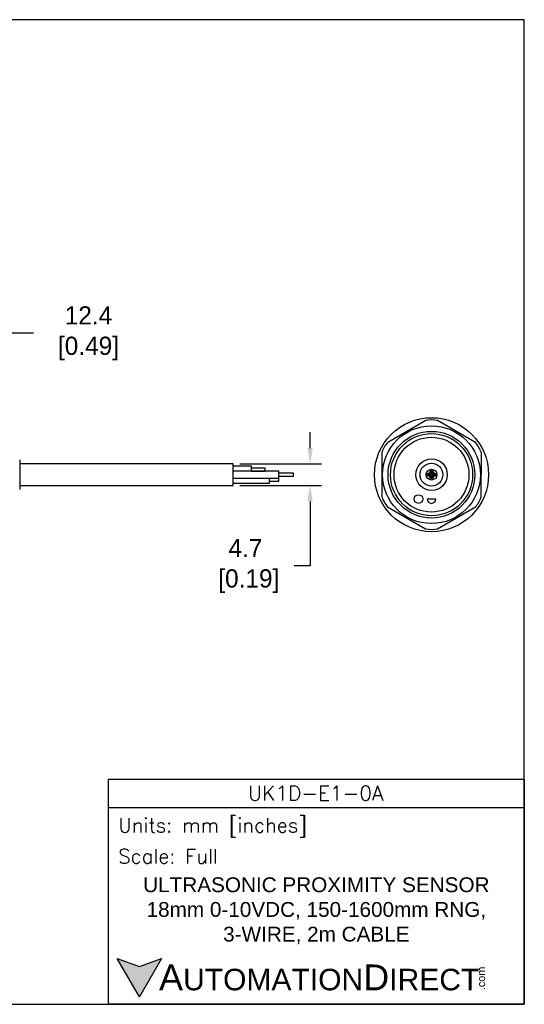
# Model space of a CAD drawing. Header units: inches. Extents: x 0 to 279, y 0 to 216.
# Tile 5 of 5: x 169 to 279, y 0 to 216. Entities that reach past the tile are written whole.
import ezdxf

# ---------------------------------------------------------------- set-up
doc = ezdxf.new("R2010")
doc.units = ezdxf.units.IN
doc.header["$LTSCALE"] = 10
doc.header["$MEASUREMENT"] = 0
doc.layers.add('DIM', color=140, linetype='Continuous')
doc.layers.add('Text', color=140, linetype='Continuous')
doc.styles.add('\\M+2ABAC\\M+2A6A11', font='txt')
doc.styles.add('ROMANS', font='romans.shx')
doc.dimstyles.get("Standard").update_dxf_attribs({"dimtxt": 4, "dimasz": 3.5, "dimexe": 2.5, "dimexo": 1.5, "dimgap": 1, "dimtad": 0, "dimtih": 1, "dimtoh": 1, "dimdec": 1, "dimzin": 0, "dimdsep": 46, "dimtxsty": 'Standard', "dimcen": 0, "dimadec": 0, "dimazin": 0, "dimtfac": 1, "dimtdec": 1, "dimtofl": 0, "dimtmove": 0, "dimatfit": 3, "dimfxl": 0, "dimtolj": 1, "dimtzin": 0, "dimarcsym": 0})

# ---------------------------------------------------------------- blocks, each defined once
blk = doc.blocks.new('*D5')
at = {"layer": 'Defpoints', "color": 0}
for p in [(153.46, 147.13), (165.85, 124.13), (153.46, 118.97)]:
    blk.add_point(p, dxfattribs=at)
at = {"layer": 'DIM', "color": 0, "lineweight": -2}
for p, q in [((153.46, 120.47), (153.46, 149.63)), ((165.85, 125.63), (165.85, 149.63)), ((162.35, 147.13), (156.96, 147.13)), ((171.84, 147.13), (165.85, 147.13))]:
    blk.add_line(p, q, dxfattribs=at)
at = {"layer": 'DIM', "color": 0}
for points in [[(156.96, 147.71), (156.96, 146.54), (153.46, 147.13)], [(162.35, 147.71), (162.35, 146.54), (165.85, 147.13)]]:
    blk.add_solid(points, dxfattribs=at)
at = {"layer": 'DIM', "color": 0, "insert": (183.17, 147.13), "char_height": 4, "attachment_point": 5}
blk.add_mtext('\\A1; 12.4\\P [0.49]', dxfattribs=at)
blk = doc.blocks.new('*D3')
at = {"layer": 'Defpoints', "color": 0}
for p in [(215.61, 118.48), (215.61, 113.78), (232.46, 113.78)]:
    blk.add_point(p, dxfattribs=at)
at = {"layer": 'DIM', "color": 0, "lineweight": -2}
for p, q in [((232.46, 121.98), (232.46, 125.48)), ((217.11, 118.48), (234.96, 118.48)), ((217.11, 113.78), (234.96, 113.78)), ((232.46, 110.28), (232.46, 96.12)), ((232.46, 96.12), (228.96, 96.12))]:
    blk.add_line(p, q, dxfattribs=at)
at = {"layer": 'DIM', "color": 0}
for points in [[(231.88, 121.98), (233.05, 121.98), (232.46, 118.48)], [(231.88, 110.28), (233.05, 110.28), (232.46, 113.78)]]:
    blk.add_solid(points, dxfattribs=at)
at = {"layer": 'DIM', "color": 0, "insert": (218.3, 96.12), "char_height": 4, "attachment_point": 5}
blk.add_mtext('\\A1;4.7\\P [0.19]', dxfattribs=at)

msp = doc.modelspace()

# ---------------------------------------------------------------- hatches: boundary and pattern name
at = {"layer": 'Text'}
msp.add_hatch(color=256, dxfattribs=at).paths.add_polyline_path([(199.93, 10.07), (195.08, 8.31), (190.23, 10.07), (195.08, 1.67)])

# ---------------------------------------------------------------- linework, layer by layer
for p, q in [((257.8, 127.98), (249.47, 123.2)), ((268.69, 123.17), (260.39, 127.98)), ((248.18, 120.95), (248.16, 111.35)), ((269.98, 111.32), (269.99, 120.92)), ((168.85, 119.38), (168.85, 112.89)), ((215.61, 118.48), (168.85, 118.48)), ((215.61, 113.78), (215.61, 118.48)), ((219.61, 117.98), (215.61, 117.98)), ((225.61, 116.88), (215.61, 116.88)), ((219.61, 116.88), (219.61, 117.98)), ((222.61, 117.58), (219.61, 117.58)), ((219.61, 116.89), (222.61, 116.89)), ((222.61, 116.89), (222.61, 117.58)), ((225.61, 115.38), (225.61, 116.88)), ((215.61, 115.38), (225.61, 115.38)), ((223.61, 114.28), (223.61, 115.38)), ((225.61, 115.33), (223.61, 115.33)), ((223.61, 114.73), (225.61, 114.73)), ((228.82, 116.43), (225.61, 116.43)), ((225.61, 115.83), (228.82, 115.83)), ((225.61, 114.73), (225.61, 115.33)), ((228.82, 115.83), (228.82, 116.43)), ((168.85, 113.78), (215.61, 113.78)), ((215.61, 114.28), (223.61, 114.28)), ((260, 110.8), (258.1, 110.8)), ((249.46, 109.1), (257.76, 104.29)), ((260.36, 104.29), (268.68, 109.07))]:
    msp.add_line(p, q)
for centre, radius in [((259.08, 116.13), 12.5), ((259.06, 116.13), 10.72), ((259.06, 116.13), 9.5), ((259.08, 116.13), 9), ((259.06, 116.13), 8.2), ((259.08, 116.13), 3.45), ((259.06, 116.13), 2.5), ((259.08, 116.13), 1.18), ((259.08, 116.68), 0.375), ((259.08, 116.68), 0.15), ((258.53, 116.13), 0.375), ((258.53, 116.13), 0.172), ((259.08, 115.58), 0.375), ((259.08, 115.58), 0.15), ((259.63, 116.13), 0.375), ((259.63, 116.13), 0.15), ((256.22, 110.8), 0.95)]:
    msp.add_circle(centre, radius)
for centre, radius, start, end in [((259.1, 122.47), 5.66, 76.7986, 103.2975), ((253.6, 119.32), 5.66, 136.7986, 163.2975), ((264.57, 119.28), 5.66, 16.7986, 43.2975), ((253.58, 112.98), 5.66, 196.7986, 223.2975), ((259.05, 110.8), 0.95, 180, 0), ((264.55, 112.95), 5.66, 316.7986, 343.2975), ((259.06, 109.8), 5.66, 256.7986, 283.2975)]:
    msp.add_arc(centre, radius, start, end)
at = {"layer": 'Defpoints'}
msp.add_lwpolyline([(279.4, 215.9), (0, 215.9), (0, 0), (279.4, 0)], close=True, dxfattribs=at)
at = {"layer": 'Text'}
msp.add_line((188.28, 43.12), (279.4, 43.12), dxfattribs=at)
for points in [[(188.28, 0), (188.28, 49.4), (279.4, 49.4), (279.4, 0)], [(199.93, 10.07), (195.08, 1.67), (190.23, 10.07), (195.08, 8.31)]]:
    msp.add_lwpolyline(points, close=True, dxfattribs=at)

# ---------------------------------------------------------------- texts
at = {"layer": 'Text', "linetype": 'Continuous', "insert": (233.7, 46.3), "char_height": 3.248, "width": 61.1425, "attachment_point": 5, "style": 'ROMANS'}
msp.add_mtext('UK1D-E1-0A', dxfattribs=at)
at = {"layer": 'Text', "attachment_point": 4}
for s, insert, char_height, width, style in [(' Units: mm [inches]', (188.28, 38.75), 3.1404, 91.118, 'ROMANS'), (' Scale: Full', (188.28, 32.47), 3.1404, 91.118, 'ROMANS'), ('{\\fArial|b0|i0|c0|p34;     \\H1.2x;A\\H0.8333x;UTOMATION\\H1.2x;D\\H0.8333x;IRECT}', (190.23, 5.87), 4.7106, 79.7962, '\\M+2ABAC\\M+2A6A11')]:
    msp.add_mtext(s, dxfattribs=dict(at, insert=insert, char_height=char_height, width=width, style=style))
at = {"layer": 'Text', "linetype": 'Continuous', "insert": (233.84, 20.5), "char_height": 3.2482, "width": 90.3508, "attachment_point": 5}
msp.add_mtext('{\\fArial|b0|i0|c0|p34;ULTRASONIC PROXIMITY SENSOR\\P18mm 0-10VDC, 150-1600mm RNG, 3-WIRE, 2m CABLE}', dxfattribs=at)
at = {"layer": 'Text', "insert": (269.12, 3.11), "char_height": 1.6958, "width": 5.0253, "attachment_point": 1, "rotation": 90, "style": '\\M+2ABAC\\M+2A6A11'}
msp.add_mtext('{\\fArial|b0|i0|c0|p34;.com}', dxfattribs=at)

# ---------------------------------------------------------------- dimensions: what is measured, and where the dimension line sits
at = {"layer": 'DIM'}
dim = msp.add_linear_dim(base=(153.46, 147.13), p1=(165.85, 124.13), p2=(153.46, 118.97), angle=180, text=' <>', dimstyle='Standard', override={"dimpost": '\\X', "dimtmove": 1}, dxfattribs=at)
dim.commit()
dim.dimension.update_dxf_attribs({"geometry": '*D5', "text_midpoint": (183.17, 151.77), "dimtype": 160})
dim = msp.add_linear_dim(base=(232.46, 113.78), p1=(215.61, 118.48), p2=(215.61, 113.78), angle=90, dimstyle='Standard', override={"dimpost": '\\X'}, dxfattribs=at)
dim.commit()
dim.dimension.update_dxf_attribs({"geometry": '*D3', "text_midpoint": (218.3, 96.12), "dimtype": 160})

doc.saveas('drawing.dxf')
